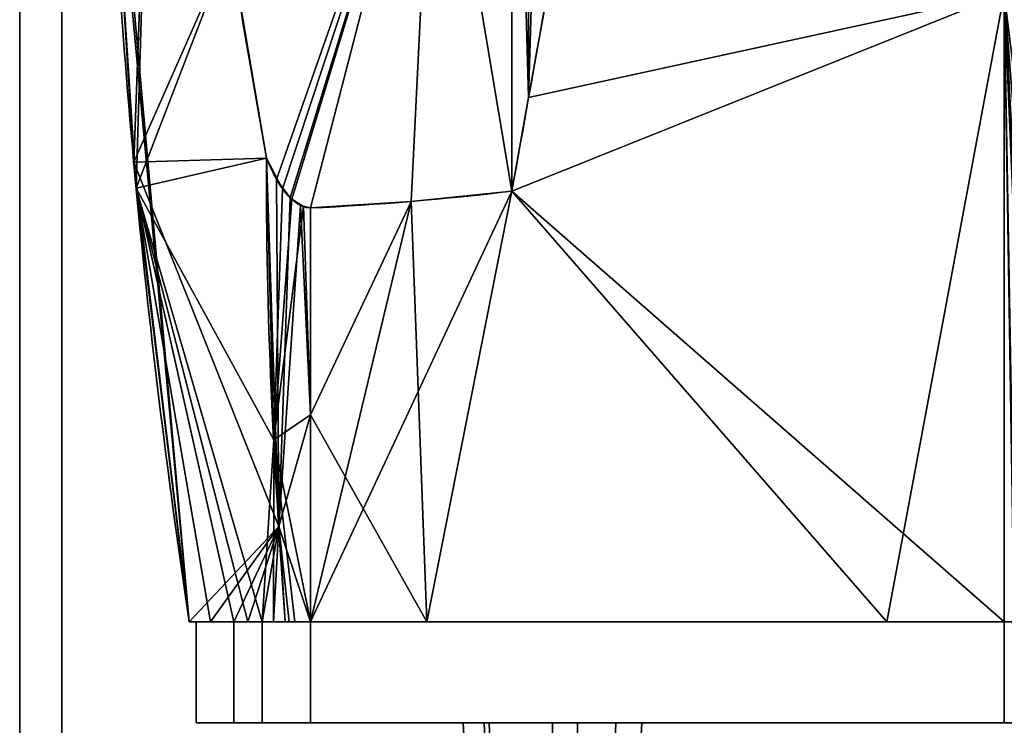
# Model space of a CAD drawing. Extents: x -18 to 409, y -107 to 420.
# Tile 3 of 16: x 2 to 120, y -12 to 72. Entities that reach past the tile are written whole.
import ezdxf

# ---------------------------------------------------------------- set-up
doc = ezdxf.new("R2010")
doc.units = 0
doc.header["$MEASUREMENT"] = 0
doc.layers.add('1', color=7, linetype='Continuous')

# ---------------------------------------------------------------- blocks, each defined once
blk = doc.blocks.new('UG_SURFACE_001')
at = {"layer": '1', "color": 253, "linetype": 'Continuous'}
for points in [[(33.890229, 0, 85.339397), (32.510936, 0, 82.712375), (31.170797, 0, 80.065161), (33.814043, 0, 82.081556)], [(35.025477, 0, 85.890412), (33.890229, 0, 85.339397), (33.814043, 0, 82.081556), (36.910731, 0, 83.291166)], [(36.910731, 0, 83.291166), (36.910731, 0, 86.506553), (35.025477, 0, 85.890412)], [(50.776061, 0, 89.308061), (36.910731, 0, 86.506553), (36.910731, 0, 83.291166), (78.118458, 0, 91.153093)], [(78.118458, 0, 91.153093), (119.561344, 0, 97.662605), (119.561344, 0, 100.877993), (50.776061, 0, 89.308061)], [(120.8589, 0, 106.0232), (119.561344, 0, 100.877993), (119.561344, 0, 97.662605), (128.346756, 0, 114.51529)]]:
    blk.add_3dface(points, dxfattribs=at)
blk = doc.blocks.new('UG_SURFACE_005')
at = {"layer": '1', "color": 253, "linetype": 'Continuous'}
blk.add_3dface([(31.170797, 0, 80.065161), (31.170797, -12, 80.065161), (36.910731, -12, 83.291166), (36.910731, 0, 83.291166)], dxfattribs=at)
blk = doc.blocks.new('UG_SURFACE_013')
at = {"layer": '1', "color": 253, "linetype": 'Continuous'}
for points in [[(128.346756, 0, -114.51529), (128.346756, -12, -114.51529), (119.561344, -12, -97.662605), (119.561344, 0, -97.662605)], [(145.490438, 0, -122.718386), (145.490438, -12, -122.718386), (128.346756, -12, -114.51529), (128.346756, 0, -114.51529)]]:
    blk.add_3dface(points, dxfattribs=at)
blk = doc.blocks.new('UG_SURFACE_021')
at = {"layer": '1', "color": 253, "linetype": 'Continuous'}
blk.add_3dface([(36.910731, 0, -83.291166), (36.910731, -12, -83.291166), (31.170797, -12, -80.065161), (31.170797, 0, -80.065161)], dxfattribs=at)
blk = doc.blocks.new('UG_SURFACE_027')
at = {"layer": '1', "color": 253, "linetype": 'Continuous'}
blk.add_3dface([(119.561344, 0, -97.662605), (119.561344, -12, -97.662605), (36.910731, -12, -83.291166), (36.910731, 0, -83.291166)], dxfattribs=at)
blk = doc.blocks.new('UG_SURFACE_037')
at = {"layer": '1', "color": 253, "linetype": 'Continuous'}
for points in [[(27.783344, 0, -72.895259), (27.783344, -12, -72.895259), (23.288161, -12), (23.288161, 0)], [(23.288161, 0), (23.288161, -12), (27.783344, -12, 72.895259), (27.783344, 0, 72.895259)]]:
    blk.add_3dface(points, dxfattribs=at)
blk = doc.blocks.new('UG_SURFACE_041')
at = {"layer": '1', "color": 253, "linetype": 'Continuous'}
blk.add_3dface([(36.910731, 0, 83.291166), (36.910731, -12, 83.291166), (119.561344, -12, 97.662605), (119.561344, 0, 97.662605)], dxfattribs=at)
blk = doc.blocks.new('UG_SURFACE_044')
at = {"layer": '1', "color": 253, "linetype": 'Continuous'}
for points in [[(33.814043, 0, -82.081556), (31.170797, 0, -80.065161), (32.510936, 0, -82.712375), (33.890229, 0, -85.339397)], [(36.910731, 0, -83.291166), (33.814043, 0, -82.081556), (33.890229, 0, -85.339397), (34.376476, 0, -85.593633)], [(34.376476, 0, -85.593633), (36.910731, 0, -86.506553), (36.910731, 0, -83.291166)], [(78.118458, 0, -91.153093), (36.910731, 0, -83.291166), (36.910731, 0, -86.506553), (105.56417, 0, -98.834716)], [(105.56417, 0, -98.834716), (119.561344, 0, -100.877993), (119.561344, 0, -97.662605), (78.118458, 0, -91.153093)], [(128.346756, 0, -114.51529), (119.561344, 0, -97.662605), (119.561344, 0, -100.877993), (120.755054, 0, -105.720185)]]:
    blk.add_3dface(points, dxfattribs=at)
blk = doc.blocks.new('UG_SURFACE_046')
at = {"layer": '1', "color": 253, "linetype": 'Continuous'}
blk.add_3dface([(2.268239, -68.016738, -35.446379), (2.268239, 124.465309, -35.446379), (7.27, 124.465309, -35.446379), (7.27, -68.018205, -35.446379)], dxfattribs=at)
blk = doc.blocks.new('UG_SURFACE_052')
at = {"layer": '1', "color": 253, "linetype": 'Continuous'}
for points in [[(12.561523, 106.343254, -70.776023), (22.471592, 0, 59.83384), (12.346758, 112.854585)], [(12.448533, 109.598733, 70.840165), (12.346758, 112.854585, 70.897929), (12.346758, 112.854585)], [(12.561523, 106.343254, 70.776023), (12.448533, 109.598733, 70.840165), (12.346758, 112.854585)], [(12.346758, 112.854585), (22.471592, 0, 59.83384), (12.561523, 106.343254, 70.776023)], [(12.346758, 112.854585), (12.346758, 112.854585, -70.897929), (12.448533, 109.598733, -70.840165)], [(12.346758, 112.854585), (12.448533, 109.598733, -70.840165), (12.561523, 106.343254, -70.776023)], [(12.561523, 106.343254, 72.544992), (12.561523, 106.343254, 70.776023), (16.143147, 51.655885, 65.652393)], [(12.561523, 106.343254, 70.776023), (22.471592, 0, 59.83384), (16.143147, 51.655885, 65.652393)], [(16.143147, 51.655885, 65.652393), (12.561523, 106.343254, 74.313954), (12.561523, 106.343254, 72.544992)], [(12.561523, 106.343254, -72.544992), (12.561523, 106.343254, -74.313954), (15.855381, 54.749951, -66.080444)], [(12.561523, 106.343254, -70.776023), (12.561523, 106.343254, -72.544992), (15.855381, 54.749951, -66.080444)], [(15.855381, 54.749951, -66.080444), (22.471592, 0, 59.83384), (12.561523, 106.343254, -70.776023)], [(22.471592, 0), (22.471592, 0, 59.83384), (15.855381, 54.749951, -66.080444)], [(15.855381, 54.749951, -66.080444), (22.471592, 0, -59.83384), (22.471592, 0)]]:
    blk.add_3dface(points, dxfattribs=at)
blk = doc.blocks.new('UG_SURFACE_063')
at = {"layer": '1', "color": 253, "linetype": 'Continuous'}
for points in [[(62.895916, 62.446158, -108.359255), (60.895611, 51.300857, -104.998499), (60.895611, 134.34799, -104.998499)], [(62.895916, 62.446158, -108.359255), (60.895611, 134.34799, -104.998499), (64.688727, 123.147264, -111.371383)], [(64.688727, 123.147264, -111.371383), (64.894274, 122.499637, -111.716717), (64.894274, 73.592804, -111.716717), (62.895916, 62.446158, -108.359255)]]:
    blk.add_3dface(points, dxfattribs=at)
blk = doc.blocks.new('UG_SURFACE_065')
at = {"layer": '1', "color": 253, "linetype": 'Continuous'}
for points in [[(23.288161, 0), (27.783344, 0, 72.895259), (25.012245, 0, 66.411406), (22.471592, 0, 59.83384)], [(22.471592, 0, -59.83384), (25.012245, 0, -66.411406), (27.783344, 0, -72.895259), (23.288161, 0)], [(22.471592, 0, 59.83384), (22.471592, 0, -59.83384), (23.288161, 0)]]:
    blk.add_3dface(points, dxfattribs=at)
blk = doc.blocks.new('UG_SURFACE_074')
at = {"layer": '1', "color": 253, "linetype": 'Continuous'}
for points in [[(119.561344, 74.812233, -120.923869), (119.561344, 149.624467, -140.969753), (119.696274, 148.086488, -141.335681)], [(119.561344, 74.812233, -120.923869), (119.696274, 148.086488, -141.335681), (119.853824, 146.554515, -141.7097)], [(119.853824, 146.554515, -141.7097), (120.956004, 132.912636, -141.911238), (119.561344, 74.812233, -120.923869)], [(119.561344, 74.812233, -120.923869), (120.956004, 132.912636, -141.911238), (123.182088, 116.449557, -142.308861)], [(123.182088, 116.449557, -142.308861), (123.991221, 109.271206, -141.711831), (119.561344, 74.812233, -120.923869)], [(119.561344, 74.812233, -120.923869), (123.991221, 109.271206, -141.711831), (127.613366, 81.628755, -138.869435)], [(119.561344, 74.812233, -120.923869), (127.613366, 81.628755, -138.869435), (131.842598, 54.527793, -135.233626)], [(120.755054, 0, -105.720185), (119.561344, 0, -100.877993), (119.561344, 74.812233, -120.923869)], [(128.807336, 0, -118.166439), (119.561344, 74.812233, -120.923869), (131.842598, 54.527793, -135.233626)], [(119.561344, 74.812233, -120.923869), (128.807336, 0, -118.166439), (125.442684, 0, -114.485279)], [(119.561344, 74.812233, -120.923869), (125.442684, 0, -114.485279), (122.73369, 0, -110.29803)], [(119.561344, 74.812233, -120.923869), (122.73369, 0, -110.29803), (120.755054, 0, -105.720185)], [(131.842598, 54.527793, -135.233626), (131.880105, 0, -120.571092), (128.807336, 0, -118.166439)], [(132.73482, 0, -121.239968), (131.880105, 0, -120.571092), (131.842598, 54.527793, -135.233626)], [(132.73482, 0, -121.239968), (131.842598, 54.527793, -135.233626), (131.896645, 54.181449, -135.187149)], [(137.263611, 0, -123.685248), (131.896645, 54.181449, -135.187149), (136.746123, 26.952848, -130.67694)], [(131.896645, 54.181449, -135.187149), (137.263611, 0, -123.685248), (132.73482, 0, -121.239968)], [(136.746123, 26.952848, -130.67694), (142.29916, 0, -125.358552), (137.263611, 0, -123.685248)]]:
    blk.add_3dface(points, dxfattribs=at)
blk = doc.blocks.new('UG_SURFACE_083')
at = {"layer": '1', "color": 253, "linetype": 'Continuous'}
for points in [[(119.696237, 148.08692, 141.335577), (119.561344, 149.624467, 140.969753), (119.561344, 74.812233, 120.923869)], [(119.853824, 146.554515, 141.7097), (119.696237, 148.08692, 141.335577), (119.561344, 74.812233, 120.923869)], [(119.561344, 74.812233, 120.923869), (121.987604, 124.249287, 142.097071), (119.853824, 146.554515, 141.7097)], [(123.182088, 116.449557, 142.308861), (121.987604, 124.249287, 142.097071), (119.561344, 74.812233, 120.923869)], [(123.629674, 112.500422, 141.977966), (123.182088, 116.449557, 142.308861), (119.561344, 74.812233, 120.923869)], [(123.683296, 0, 111.794129), (123.629674, 112.500422, 141.977966), (119.561344, 74.812233, 120.923869)], [(124.120183, 108.172536, 141.615331), (123.629674, 112.500422, 141.977966), (133.138612, 0, 121.500432)], [(129.162446, 0, 118.490137), (133.138612, 0, 121.500432), (123.629674, 112.500422, 141.977966)], [(123.629674, 112.500422, 141.977966), (123.683296, 0, 111.794129), (125.739336, 0, 114.863291)], [(123.629674, 112.500422, 141.977966), (125.739336, 0, 114.863291), (129.162446, 0, 118.490137)], [(127.771482, 80.537036, 138.739392), (124.120183, 108.172536, 141.615331), (133.138612, 0, 121.500432)], [(132.078364, 53.09771, 135.024041), (127.771482, 80.537036, 138.739392), (133.138612, 0, 121.500432)], [(119.561344, 74.812233, 120.923869), (119.561344, 0, 100.877993), (120.8589, 0, 106.0232)], [(119.561344, 74.812233, 120.923869), (120.8589, 0, 106.0232), (122.963682, 0, 110.719927)], [(119.561344, 74.812233, 120.923869), (122.963682, 0, 110.719927), (123.683296, 0, 111.794129)], [(136.844948, 26.431967, 130.582258), (132.078364, 53.09771, 135.024041), (137.558147, 0, 123.811148)], [(133.138612, 0, 121.500432), (137.558147, 0, 123.811148), (132.078364, 53.09771, 135.024041)], [(137.558147, 0, 123.811148), (142.29916, 0, 125.358552), (136.844948, 26.431967, 130.582258)]]:
    blk.add_3dface(points, dxfattribs=at)
blk = doc.blocks.new('UG_SURFACE_093')
at = {"layer": '1', "color": 253, "linetype": 'Continuous'}
for points in [[(98.893344, 134.160861, -133.753628), (119.561344, 149.624467, -140.969753), (119.561344, 74.812233, -120.923869)], [(119.561344, 74.812233, -120.923869), (78.864798, 114.104435, -125.072226), (98.893344, 134.160861, -133.753628)], [(72.843917, 107.037254, -122.120529), (78.864798, 114.104435, -125.072226), (119.561344, 74.812233, -120.923869)], [(119.561344, 74.812233, -120.923869), (71.531735, 102.667615, -120.715171), (72.843917, 107.037254, -122.120529)], [(119.561344, 74.812233, -120.923869), (64.894274, 73.592804, -111.716717), (71.531735, 102.667615, -120.715171)], [(60.895611, 51.300857, -104.998499), (62.895916, 62.446158, -108.359255), (119.561344, 74.812233, -120.923869)], [(119.561344, 74.812233, -120.923869), (105.56417, 0, -98.834716), (60.895611, 51.300857, -104.998499)], [(119.561344, 74.812233, -120.923869), (62.895916, 62.446158, -108.359255), (64.894274, 73.592804, -111.716717)], [(119.561344, 74.812233, -120.923869), (119.561344, 0, -100.877993), (105.56417, 0, -98.834716)], [(60.895611, 51.300857, -104.998499), (105.56417, 0, -98.834716), (36.910731, 0, -86.506553)], [(36.910731, 0, -86.506553), (48.920777, 50.075393, -102.360077), (60.895611, 51.300857, -104.998499)], [(36.910731, 24.645234, -93.110226), (36.910731, 49.290467, -99.713892), (48.920777, 50.075393, -102.360077)], [(48.920777, 50.075393, -102.360077), (36.910731, 0, -86.506553), (36.910731, 24.645234, -93.110226)]]:
    blk.add_3dface(points, dxfattribs=at)
blk = doc.blocks.new('UG_SURFACE_096')
at = {"layer": '1', "color": 253, "linetype": 'Continuous'}
for points in [[(119.561344, 0, 97.662605), (119.561344, -12, 97.662605), (128.346756, -12, 114.51529), (128.346756, 0, 114.51529)], [(128.346756, 0, 114.51529), (128.346756, -12, 114.51529), (145.490438, -12, 122.718386), (145.490438, 0, 122.718386)]]:
    blk.add_3dface(points, dxfattribs=at)
blk = doc.blocks.new('UG_SURFACE_098')
at = {"layer": '1', "color": 253, "linetype": 'Continuous'}
for points in [[(17.756628, 106.343254, 85.709862), (12.561523, 106.343254, 74.313954), (16.143147, 51.655885, 65.652393)], [(17.756628, 106.343254, 85.709862), (16.143147, 51.655885, 65.652393), (27.348127, 80.728211, 97.606957)], [(27.348127, 80.728211, 97.606957), (23.608319, 106.343254, 96.78296), (17.756628, 106.343254, 85.709862)], [(31.676531, 55.224791, 98.560639), (27.348127, 80.728211, 97.606957), (16.143147, 51.655885, 65.652393)], [(16.143147, 51.655885, 65.652393), (32.534178, 21.689814, 90.277545), (31.676531, 55.224791, 98.560639)], [(16.143147, 51.655885, 65.652393), (22.471592, 0, 59.83384), (25.012245, 0, 66.411406)], [(16.143147, 51.655885, 65.652393), (25.012245, 0, 66.411406), (27.783344, 0, 72.895259)], [(16.143147, 51.655885, 65.652393), (27.783344, 0, 72.895259), (29.441506, 0, 76.497011)], [(16.143147, 51.655885, 65.652393), (29.441506, 0, 76.497011), (31.170797, 0, 80.065161)], [(32.534178, 21.689814, 90.277545), (16.143147, 51.655885, 65.652393), (31.170797, 0, 80.065161)], [(31.170797, 0, 80.065161), (32.510936, 0, 82.712375), (32.534178, 21.689814, 90.277545)], [(32.510936, 0, 82.712375), (33.890229, 0, 85.339397), (32.534178, 21.689814, 90.277545)]]:
    blk.add_3dface(points, dxfattribs=at)
blk = doc.blocks.new('UG_SURFACE_106')
at = {"layer": '1', "color": 253, "linetype": 'Continuous'}
for points in [[(33.12353, 11.380262, -87.926842), (31.676531, 55.224791, -98.560639), (32.860886, 52.700508, -98.821588)], [(32.860886, 52.700508, -98.821588), (34.499582, 50.491232, -99.182643), (33.12353, 11.380262, -87.926842)], [(34.499582, 50.491232, -99.182643), (35.735909, 49.604256, -99.455044), (33.12353, 11.380262, -87.926842)], [(36.910731, 24.645234, -93.110226), (33.12353, 11.380262, -87.926842), (35.735909, 49.604256, -99.455044)], [(35.735909, 49.604256, -99.455044), (36.910731, 49.290467, -99.713892), (36.910731, 24.645234, -93.110226)], [(33.12353, 11.380262, -87.926842), (36.910731, 24.645234, -93.110226), (36.910731, 0, -86.506553)], [(34.376476, 0, -85.593633), (33.890229, 0, -85.339397), (33.12353, 11.380262, -87.926842)], [(36.910731, 0, -86.506553), (34.376476, 0, -85.593633), (33.12353, 11.380262, -87.926842)]]:
    blk.add_3dface(points, dxfattribs=at)
blk = doc.blocks.new('UG_SURFACE_114')
at = {"layer": '1', "color": 253, "linetype": 'Continuous'}
for points in [[(51.665809, 106.343254, -102.964893), (56.215607, 120.368116, -103.967354), (60.895611, 134.34799, -104.998499), (60.895611, 51.300857, -104.998499)], [(27.348127, 80.728211, -97.606957), (23.608319, 106.343254, -96.78296), (51.665809, 106.343254, -102.964893)], [(32.860886, 52.700508, -98.821588), (31.676531, 55.224791, -98.560639), (27.348127, 80.728211, -97.606957), (51.665809, 106.343254, -102.964893)], [(34.499582, 50.491232, -99.182643), (32.860886, 52.700508, -98.821588), (51.665809, 106.343254, -102.964893)], [(36.910731, 49.290467, -99.713892), (35.735909, 49.604256, -99.455044), (34.499582, 50.491232, -99.182643), (51.665809, 106.343254, -102.964893)], [(51.665809, 106.343254, -102.964893), (48.920777, 50.075393, -102.360077), (36.910731, 49.290467, -99.713892)], [(51.665809, 106.343254, -102.964893), (60.895611, 51.300857, -104.998499), (48.920777, 50.075393, -102.360077)]]:
    blk.add_3dface(points, dxfattribs=at)
blk = doc.blocks.new('UG_SURFACE_138')
at = {"layer": '1', "color": 253, "linetype": 'Continuous'}
for points in [[(62.945232, 128.473505, 108.442113), (60.895611, 134.34799, 104.998499), (62.895916, 62.446158, 108.359255)], [(60.895611, 134.34799, 104.998499), (60.895611, 51.300857, 104.998499), (62.895916, 62.446158, 108.359255)], [(62.895916, 62.446158, 108.359255), (64.894274, 73.592804, 111.716717), (64.894274, 122.499637, 111.716717), (62.945232, 128.473505, 108.442113)]]:
    blk.add_3dface(points, dxfattribs=at)
blk = doc.blocks.new('UG_SURFACE_156')
at = {"layer": '1', "color": 253, "linetype": 'Continuous'}
blk.add_3dface([(7.27, -68.018205, 34.675542), (7.27, 124.465309, 34.675542), (2.268239, 124.465309, 34.675542), (2.268239, -68.016738, 34.675542)], dxfattribs=at)
blk = doc.blocks.new('UG_SURFACE_157')
at = {"layer": '1', "color": 253, "linetype": 'Continuous'}
for points in [[(2.268239, 124.465309, -35.446379), (2.268239, -68.016738, -35.446379), (2.268239, -68.016738, 34.675542), (2.268239, 186.518684, 4.18697)], [(2.268239, 186.518684, 4.18697), (2.268239, -68.016738, 34.675542), (2.268239, 124.465309, 34.675542)]]:
    blk.add_3dface(points, dxfattribs=at)
blk = doc.blocks.new('UG_SURFACE_173')
at = {"layer": '1', "color": 253, "linetype": 'Continuous'}
for points in [[(57.916805, -65.985337, 57.79301), (59.760462, -65.985337, 62.243998), (57.5983, -12, 63.854486), (55.087555, -12, 57.79301)], [(55.087555, -12, 57.79301), (57.5983, -12, 51.731534), (59.760462, -65.985337, 53.342026), (57.916805, -65.985337, 57.79301)], [(60.207032, -65.985337, 52.263912), (59.760462, -65.985337, 53.342026), (57.5983, -12, 51.731534)], [(57.5983, -12, 63.854486), (59.760462, -65.985337, 62.243998), (60.207032, -65.985337, 63.322112)], [(58.20645, -12, 65.32269), (57.5983, -12, 63.854486), (60.207032, -65.985337, 63.322112)], [(60.207032, -65.985337, 52.263912), (57.5983, -12, 51.731534), (58.20645, -12, 50.26333)], [(60.207032, -65.985337, 63.322112), (65.73613, -65.985337, 65.612338), (65.73613, -12, 68.441592), (58.20645, -12, 65.32269)], [(58.20645, -12, 50.26333), (65.73613, -12, 47.144432), (65.73613, -65.985337, 49.973685), (60.207032, -65.985337, 52.263912)], [(65.73613, -65.985337, 65.612338), (67.93388, -65.985337, 64.701997), (68.729095, -12, 67.201868), (65.73613, -12, 68.441592)], [(65.73613, -12, 47.144432), (68.729095, -12, 48.384156), (67.93388, -65.985337, 50.884023), (65.73613, -65.985337, 49.973685)], [(71.265228, -65.985337, 52.263912), (67.93388, -65.985337, 50.884023), (68.729095, -12, 48.384156), (73.265813, -12, 50.26333)], [(73.265813, -12, 65.32269), (68.729095, -12, 67.201868), (67.93388, -65.985337, 64.701997), (71.265228, -65.985337, 63.322112)], [(71.265228, -65.985337, 63.322112), (73.555455, -65.985337, 57.79301), (76.384708, -12, 57.79301), (73.265813, -12, 65.32269)], [(73.265813, -12, 50.26333), (76.384708, -12, 57.79301), (73.555455, -65.985337, 57.79301), (71.265228, -65.985337, 52.263912)]]:
    blk.add_3dface(points, dxfattribs=at)
blk = doc.blocks.new('UG_SURFACE_176')
at = {"layer": '1', "color": 253, "linetype": 'Continuous'}
for points in [[(23.288161, -12), (27.783344, -12, -72.895259), (29.441506, -12, -76.497011), (119.561344, -12, -97.662605)], [(119.561344, -12, -97.662605), (29.441506, -12, 76.497011), (27.783344, -12, 72.895259), (23.288161, -12)], [(78.118458, -12, -91.153093), (119.561344, -12, -97.662605), (29.441506, -12, -76.497011)], [(33.814043, -12, 82.081556), (31.170797, -12, 80.065161), (29.441506, -12, 76.497011), (119.561344, -12, -97.662605)], [(36.910731, -12, -83.291166), (78.118458, -12, -91.153093), (29.441506, -12, -76.497011)], [(29.441506, -12, -76.497011), (31.170797, -12, -80.065161), (33.814043, -12, -82.081556), (36.910731, -12, -83.291166)], [(119.561344, -12, -97.662605), (36.910731, -12, 83.291166), (33.814043, -12, 82.081556)], [(58.20645, -12, 65.32269), (119.561344, -12, 97.662605), (78.118458, -12, 91.153093), (36.910731, -12, 83.291166)], [(58.20645, -12, 50.26333), (55.087555, -12, 57.79301), (36.910731, -12, 83.291166)], [(36.910731, -12, 83.291166), (119.561344, -12, -97.662605), (58.20645, -12, 50.26333)], [(36.910731, -12, 83.291166), (55.087555, -12, 57.79301), (58.20645, -12, 65.32269)], [(119.561344, -12, 97.662605), (58.20645, -12, 65.32269), (65.73613, -12, 68.441592)], [(119.561344, -12, -97.662605), (65.73613, -12, 47.144432), (58.20645, -12, 50.26333)], [(65.73613, -12, 68.441592), (73.265813, -12, 65.32269), (119.561344, -12, 97.662605)], [(194.769993, -12, -125.358552), (73.265813, -12, 50.26333), (65.73613, -12, 47.144432), (119.561344, -12, -97.662605)], [(119.561344, -12, 97.662605), (73.265813, -12, 65.32269), (76.384708, -12, 57.79301), (269.978642, -12, 97.662605)], [(194.769993, -12, -125.358552), (244.049564, -12, -122.718386), (73.265813, -12, 50.26333)], [(76.384708, -12, 57.79301), (73.265813, -12, 50.26333), (244.049564, -12, -122.718386), (261.193246, -12, -114.51529)], [(366.251826, -12), (361.756653, -12, 72.895259), (76.384708, -12, 57.79301)], [(355.725944, -12, -82.081556), (358.369201, -12, -80.065161), (360.098481, -12, -76.497011), (76.384708, -12, 57.79301)], [(311.421543, -12, 91.153093), (269.978642, -12, 97.662605), (76.384708, -12, 57.79301)], [(76.384708, -12, 57.79301), (269.978642, -12, -97.662605), (311.421543, -12, -91.153093)], [(76.384708, -12, 57.79301), (360.098481, -12, -76.497011), (361.756653, -12, -72.895259), (366.251826, -12)], [(76.384708, -12, 57.79301), (361.756653, -12, 72.895259), (360.098481, -12, 76.497011)], [(76.384708, -12, 57.79301), (311.421543, -12, -91.153093), (352.629274, -12, -83.291166)], [(352.629274, -12, 83.291166), (311.421543, -12, 91.153093), (76.384708, -12, 57.79301), (360.098481, -12, 76.497011)], [(261.193246, -12, -114.51529), (269.978642, -12, -97.662605), (76.384708, -12, 57.79301)], [(76.384708, -12, 57.79301), (352.629274, -12, -83.291166), (355.725944, -12, -82.081556)], [(194.769993, -12, 125.358552), (145.490438, -12, 122.718386), (128.346756, -12, 114.51529), (119.561344, -12, 97.662605)], [(244.049564, -12, 122.718386), (194.769993, -12, 125.358552), (119.561344, -12, 97.662605), (269.978642, -12, 97.662605)], [(119.561344, -12, -97.662605), (128.346756, -12, -114.51529), (145.490438, -12, -122.718386), (194.769993, -12, -125.358552)]]:
    blk.add_3dface(points, dxfattribs=at)
blk = doc.blocks.new('UG_SURFACE_180')
at = {"layer": '1', "color": 253, "linetype": 'Continuous'}
for points in [[(7.27, 124.465309, 34.675542), (7.27, -68.018205, 34.675542), (7.27, -68.018205, -35.446379), (7.27, 190.085545, -3.183901)], [(7.27, 190.085545, -3.183901), (7.27, -68.018205, -35.446379), (7.27, 124.465309, -35.446379)]]:
    blk.add_3dface(points, dxfattribs=at)
blk = doc.blocks.new('UG_SURFACE_197')
at = {"layer": '1', "color": 253, "linetype": 'Continuous'}
blk.add_3dface([(31.170797, 0, -80.065161), (31.170797, -12, -80.065161), (27.783344, -12, -72.895259), (27.783344, 0, -72.895259)], dxfattribs=at)
blk = doc.blocks.new('UG_SURFACE_199')
at = {"layer": '1', "color": 253, "linetype": 'Continuous'}
for points in [[(33.580661, 51.569052, 98.980173), (31.676531, 55.224791, 98.560639), (32.534178, 21.689814, 90.277545)], [(32.534178, 21.689814, 90.277545), (34.675732, 50.327253, 99.221453), (33.580661, 51.569052, 98.980173)], [(32.534178, 21.689814, 90.277545), (36.092397, 49.457166, 99.533588), (34.675732, 50.327253, 99.221453)], [(36.092397, 49.457166, 99.533588), (32.534178, 21.689814, 90.277545), (36.910731, 24.645234, 93.110226)], [(36.910731, 24.645234, 93.110226), (36.910731, 49.290467, 99.713892), (36.092397, 49.457166, 99.533588)], [(36.910731, 0, 86.506553), (36.910731, 24.645234, 93.110226), (32.534178, 21.689814, 90.277545)], [(32.534178, 21.689814, 90.277545), (33.890229, 0, 85.339397), (35.025477, 0, 85.890412)], [(32.534178, 21.689814, 90.277545), (35.025477, 0, 85.890412), (36.910731, 0, 86.506553)]]:
    blk.add_3dface(points, dxfattribs=at)
blk = doc.blocks.new('UG_SURFACE_202')
at = {"layer": '1', "color": 253, "linetype": 'Continuous'}
for points in [[(60.895611, 51.300857, 104.998499), (60.895611, 134.34799, 104.998499), (56.215607, 120.368116, 103.967354), (51.665809, 106.343254, 102.964893)], [(51.665809, 106.343254, 102.964893), (23.608319, 106.343254, 96.78296), (27.348127, 80.728211, 97.606957)], [(51.665809, 106.343254, 102.964893), (27.348127, 80.728211, 97.606957), (31.676531, 55.224791, 98.560639), (33.580661, 51.569052, 98.980173)], [(51.665809, 106.343254, 102.964893), (33.580661, 51.569052, 98.980173), (34.675732, 50.327253, 99.221453)], [(34.675732, 50.327253, 99.221453), (36.092397, 49.457166, 99.533588), (36.910731, 49.290467, 99.713892), (51.665809, 106.343254, 102.964893)], [(36.910731, 49.290467, 99.713892), (48.920777, 50.075393, 102.360077), (51.665809, 106.343254, 102.964893)], [(48.920777, 50.075393, 102.360077), (60.895611, 51.300857, 104.998499), (51.665809, 106.343254, 102.964893)]]:
    blk.add_3dface(points, dxfattribs=at)
blk = doc.blocks.new('UG_SURFACE_207')
at = {"layer": '1', "color": 253, "linetype": 'Continuous'}
for points in [[(15.855381, 54.749951, -66.080444), (12.561523, 106.343254, -74.313954), (17.756628, 106.343254, -85.709862)], [(27.348127, 80.728211, -97.606957), (15.855381, 54.749951, -66.080444), (17.756628, 106.343254, -85.709862)], [(17.756628, 106.343254, -85.709862), (23.608319, 106.343254, -96.78296), (27.348127, 80.728211, -97.606957)], [(15.855381, 54.749951, -66.080444), (27.348127, 80.728211, -97.606957), (31.676531, 55.224791, -98.560639)], [(15.855381, 54.749951, -66.080444), (31.676531, 55.224791, -98.560639), (33.12353, 11.380262, -87.926842)], [(33.12353, 11.380262, -87.926842), (22.471592, 0, -59.83384), (15.855381, 54.749951, -66.080444)], [(25.012245, 0, -66.411406), (22.471592, 0, -59.83384), (33.12353, 11.380262, -87.926842)], [(27.783344, 0, -72.895259), (25.012245, 0, -66.411406), (33.12353, 11.380262, -87.926842)], [(29.441506, 0, -76.497011), (27.783344, 0, -72.895259), (33.12353, 11.380262, -87.926842)], [(31.170797, 0, -80.065161), (29.441506, 0, -76.497011), (33.12353, 11.380262, -87.926842)], [(32.510936, 0, -82.712375), (31.170797, 0, -80.065161), (33.12353, 11.380262, -87.926842)], [(33.12353, 11.380262, -87.926842), (33.890229, 0, -85.339397), (32.510936, 0, -82.712375)]]:
    blk.add_3dface(points, dxfattribs=at)
blk = doc.blocks.new('UG_SURFACE_216')
at = {"layer": '1', "color": 253, "linetype": 'Continuous'}
blk.add_3dface([(31.170797, -12, 80.065161), (31.170797, 0, 80.065161), (27.783344, 0, 72.895259), (27.783344, -12, 72.895259)], dxfattribs=at)
blk = doc.blocks.new('UG_SURFACE_217')
at = {"layer": '1', "color": 253, "linetype": 'Continuous'}
for points in [[(119.561344, 74.812233, 120.923869), (119.561344, 149.624467, 140.969753), (108.448498, 141.947001, 137.303263)], [(119.561344, 74.812233, 120.923869), (108.448498, 141.947001, 137.303263), (90.044543, 125.938565, 130.129442)], [(119.561344, 74.812233, 120.923869), (90.044543, 125.938565, 130.129442), (72.843917, 107.037254, 122.120529)], [(72.843917, 107.037254, 122.120529), (71.744189, 103.399195, 120.949261), (119.561344, 74.812233, 120.923869)], [(71.744189, 103.399195, 120.949261), (64.894274, 73.592804, 111.716717), (119.561344, 74.812233, 120.923869)], [(60.895611, 51.300857, 104.998499), (119.561344, 0, 100.877993), (119.561344, 74.812233, 120.923869)], [(119.561344, 74.812233, 120.923869), (62.895916, 62.446158, 108.359255), (60.895611, 51.300857, 104.998499)], [(64.894274, 73.592804, 111.716717), (62.895916, 62.446158, 108.359255), (119.561344, 74.812233, 120.923869)], [(60.895611, 51.300857, 104.998499), (48.920777, 50.075393, 102.360077), (50.776061, 0, 89.308061)], [(50.776061, 0, 89.308061), (119.561344, 0, 100.877993), (60.895611, 51.300857, 104.998499)], [(36.910731, 24.645234, 93.110226), (50.776061, 0, 89.308061), (48.920777, 50.075393, 102.360077)], [(48.920777, 50.075393, 102.360077), (36.910731, 49.290467, 99.713892), (36.910731, 24.645234, 93.110226)], [(36.910731, 24.645234, 93.110226), (36.910731, 0, 86.506553), (50.776061, 0, 89.308061)]]:
    blk.add_3dface(points, dxfattribs=at)

msp = doc.modelspace()

# ---------------------------------------------------------------- linework, layer by layer
at = {"layer": '1', "color": 43, "linetype": 'Continuous'}
for p, q in [((60.9, 134.35, -105), (60.9, 51.3, -105)), ((60.9, 134.35, 105), (60.9, 51.3, 105)), ((2.27, -68.02, 34.68), (2.27, 124.47, 34.68)), ((2.27, 124.47, -35.45), (2.27, -68.02, -35.45)), ((7.27, -68.02, -35.45), (7.27, 124.47, -35.45)), ((7.27, 124.47, 34.68), (7.27, -68.02, 34.68)), ((36.91, 49.29, -99.71), (36.91, 0, -86.51)), ((36.91, 49.29, 99.71), (36.91, 0, 86.51)), ((22.47, 0, -59.83), (22.47, 0, 59.83)), ((27.78, -12, -72.9), (27.78, 0, -72.9)), ((27.78, 0, 72.9), (27.78, -12, 72.9)), ((31.17, -12, 80.07), (31.17, 0, 80.07)), ((31.17, 0, -80.07), (31.17, -12, -80.07)), ((36.91, -12, -83.29), (36.91, 0, -83.29)), ((36.91, -12, 83.29), (36.91, 0, 83.29))]:
    msp.add_line(p, q, dxfattribs=at)
at = {"layer": '1', "color": 43, "linetype": 'Continuous', "extrusion": (0, -1, 0)}
msp.add_circle((65.74, 57.79, 12), 10.65, dxfattribs=at)
for centre, radius, start, end in [((616.58, 0), 593.29, 172.9425, 187.0575), ((210.15, -8.88), 199.86, 155.8481, 159.8912), ((210.15, -8.88), 199.86, 153.5747, 155.8481), ((210.15, -8.88), 199.86, 151.8734, 153.5747), ((616.58, 0, 12), 593.29, 172.9425, 187.0575), ((210.15, -8.88, 12), 199.86, 153.5747, 155.8481), ((210.15, 8.88, 12), 199.86, 204.1519, 206.4253)]:
    msp.add_arc(centre, radius, start, end, dxfattribs=at)
at = {"layer": '1', "color": 43, "linetype": 'Continuous', "extrusion": (0, 1, 0)}
for start, end in [(335.8481, 339.8912), (333.5747, 335.8481), (331.8734, 333.5747)]:
    msp.add_arc((-210.15, 8.88), 199.86, start, end, dxfattribs=at)
at = {"layer": '1', "color": 43, "linetype": 'Continuous', "extrusion": (1.034e-13, -1, 0)}
for centre, radius, start, end in [((39.67, -71.67), 11.94, 224.661, 256.6646), ((39.67, 71.67), 11.94, 103.3354, 135.339), ((297.75, 1171.94), 1282.05, 258.26102, 262.01083), ((297.75, -1171.94), 1282.05, 97.98917, 101.73898), ((39.67, 71.67, 12), 11.94, 103.3354, 135.339), ((39.67, -71.67, 12), 11.94, 224.661, 256.6646), ((297.75, 1171.94, 12), 1282.05, 258.26102, 262.01083), ((297.75, -1171.94, 12), 1282.05, 97.98917, 101.73898)]:
    msp.add_arc(centre, radius, start, end, dxfattribs=at)
at = {"layer": '1', "color": 43, "linetype": 'Continuous'}
for points in [[(12.56, 106.34, -74.31), (13.85, 70.92, -68.03), (17.13, 35.51, -62.91), (22.47, 0, -59.83)], [(22.47, 0, 59.83), (17.13, 35.51, 62.91), (13.85, 70.92, 68.03), (12.56, 106.34, 74.31)], [(23.61, 106.34, 96.78), (25.91, 89.23, 97.29), (28.59, 72.19, 97.88), (31.68, 55.22, 98.56)], [(31.68, 55.22, -98.56), (28.59, 72.19, -97.88), (25.91, 89.23, -97.29), (23.61, 106.34, -96.78)], [(64.89, 73.59, -111.72), (63.56, 66.16, -109.48), (62.23, 58.73, -107.24), (60.9, 51.3, -105)], [(60.9, 51.3, 105), (62.23, 58.73, 107.24), (63.56, 66.16, 109.48), (64.89, 73.59, 111.72)], [(31.68, 55.22, -98.56), (31.54, 36.94, -93.53), (32.56, 18.43, -89.54), (33.89, 0, -85.34)], [(33.89, 0, 85.34), (32.56, 18.43, 89.54), (31.54, 36.95, 93.54), (31.68, 55.22, 98.56)], [(60.9, 51.3, -105), (52.92, 50.34, -103.24), (44.93, 49.67, -101.48), (36.91, 49.29, -99.71)], [(36.91, 49.29, 99.71), (44.93, 49.67, 101.48), (52.92, 50.34, 103.24), (60.9, 51.3, 105)], [(36.91, 0, 86.51), (35.85, 0, 86.26), (34.84, 0, 85.86), (33.89, 0, 85.34)], [(33.89, 0, -85.34), (34.84, 0, -85.86), (35.85, 0, -86.26), (36.91, 0, -86.51)], [(36.91, 0, -86.51), (64.3, 0, -92.2), (91.85, 0, -96.99), (119.56, 0, -100.88)], [(119.56, 0, 100.88), (91.85, 0, 96.99), (64.3, 0, 92.2), (36.91, 0, 86.51)]]:
    msp.add_open_spline(points, degree=3, dxfattribs=at)
for points in [[(36.91, 49.29, -99.71), (35.53, 49.38, -99.41), (34.41, 50.42, -99.16), (32.79, 52.66, -98.81), (32.19, 53.93, -98.67), (31.68, 55.22, -98.56)], [(31.68, 55.22, 98.56), (32.18, 53.94, 98.67), (32.77, 52.69, 98.8), (34.41, 50.42, 99.16), (35.52, 49.38, 99.41), (36.91, 49.29, 99.71)]]:
    msp.add_open_spline(points, degree=3, knots=[0, 0, 0, 0, 0.5, 0.5, 1, 1, 1, 1], dxfattribs=at)

# ---------------------------------------------------------------- block references
for name in ['UG_SURFACE_157', 'UG_SURFACE_180', 'UG_SURFACE_093', 'UG_SURFACE_217', 'UG_SURFACE_074', 'UG_SURFACE_083', 'UG_SURFACE_114', 'UG_SURFACE_202', 'UG_SURFACE_063', 'UG_SURFACE_138', 'UG_SURFACE_046', 'UG_SURFACE_156', 'UG_SURFACE_052', 'UG_SURFACE_098', 'UG_SURFACE_207', 'UG_SURFACE_106', 'UG_SURFACE_199', 'UG_SURFACE_065', 'UG_SURFACE_037', 'UG_SURFACE_197', 'UG_SURFACE_216', 'UG_SURFACE_001', 'UG_SURFACE_005', 'UG_SURFACE_021', 'UG_SURFACE_044', 'UG_SURFACE_027', 'UG_SURFACE_041', 'UG_SURFACE_013', 'UG_SURFACE_096', 'UG_SURFACE_176', 'UG_SURFACE_173']:
    msp.add_blockref(name, (0, 0))

doc.saveas('drawing.dxf')
